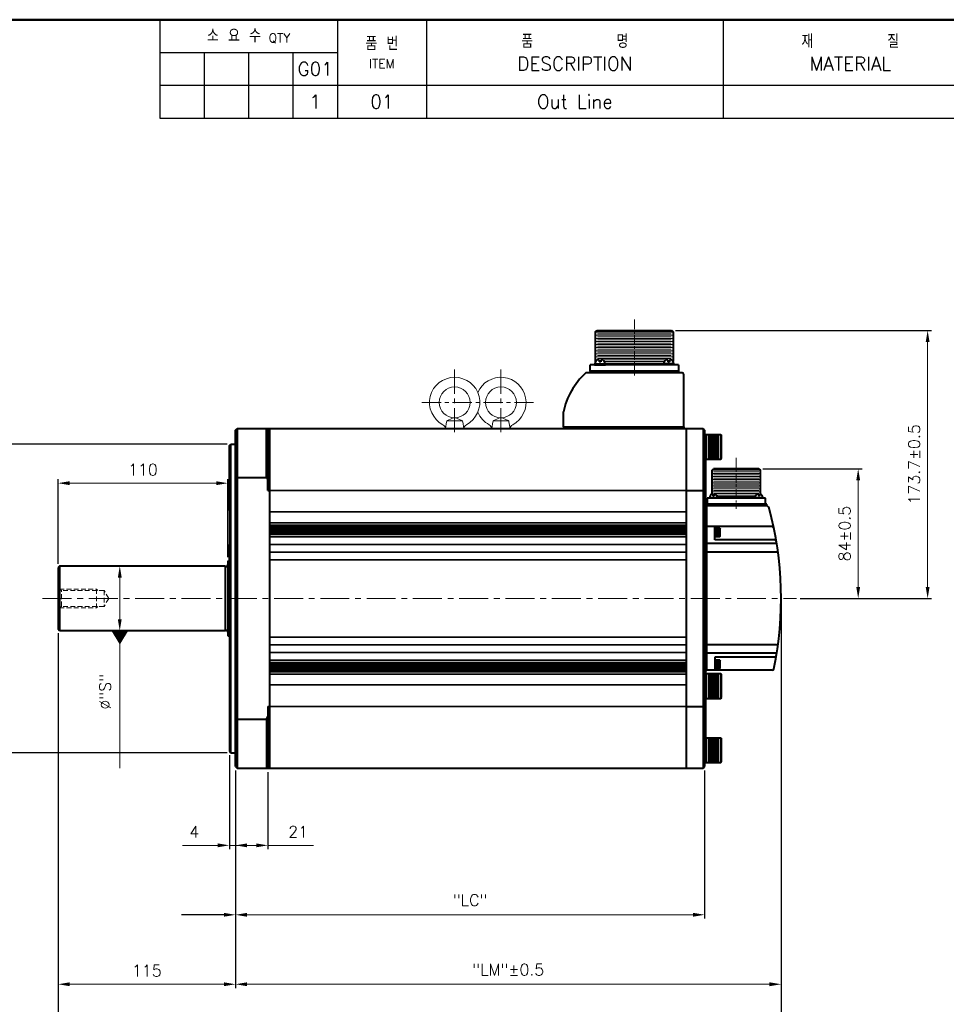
# Model space of a CAD drawing. Header units: inches. Extents: x 0 to 1485, y 0 to 1050.
# Tile 3 of 4: x 525 to 1126, y 412 to 1050. Entities that reach past the tile are written whole.
import ezdxf
from ezdxf import colors
from ezdxf.entities.mleader import LeaderData, LeaderLine
from ezdxf.math import Vec2, Vec3

# ---------------------------------------------------------------- set-up
doc = ezdxf.new("R2010")
doc.units = ezdxf.units.IN
doc.header["$LTSCALE"] = 0.25
doc.linetypes.add('CENTER', pattern=[2, 1.25, -0.25, 0.25, -0.25])
doc.linetypes.add('HIDDEN', pattern=[0.375, 0.25, -0.125])
doc.layers.get('0').update_dxf_attribs({"lineweight": 35})
doc.styles.add('GSG1', font='romans.shx', dxfattribs={"bigfont": 'GSG1.shx'})
doc.dimstyles.new('도면 치수', dxfattribs={"dimscale": 0, "dimtxt": 7.5, "dimasz": 7.5, "dimexe": 2.5, "dimexo": 2.5, "dimgap": 5, "dimtad": 1, "dimdec": 8, "dimdsep": 46, "dimtxsty": 'GSG1', "dimcen": 0, "dimclrd": 3, "dimclre": 3, "dimclrt": 2, "dimadec": 5, "dimazin": 2, "dimtfac": 1, "dimtdec": 8, "dimtmove": 0, "dimatfit": 2, "dimfxl": 0, "dimtolj": 1, "dimtzin": 0, "dimlwd": 15, "dimarcsym": 0})

# ---------------------------------------------------------------- blocks, each defined once
blk = doc.blocks.new('*D2')
at = {"color": 3, "lineweight": -2, "ltscale": 0.5}
for p, q in [((661, 573.5), (661, 512.5)), ((665, 563.5), (665, 512.5))]:
    blk.add_line(p, q, dxfattribs=at)
at = {"color": 3, "lineweight": 15, "ltscale": 0.5}
for p, q in [((653.5, 515), (630.64, 515)), ((665, 515), (661, 515)), ((672.5, 515), (680, 515))]:
    blk.add_line(p, q, dxfattribs=at)
for points in [[(653.5, 516.25), (653.5, 513.75), (661, 515)], [(672.5, 516.25), (672.5, 513.75), (665, 515)]]:
    blk.add_solid(points, dxfattribs=at)
at = {"color": 2, "lineweight": 15, "ltscale": 0.5, "insert": (638.32, 523.75), "char_height": 7.5, "attachment_point": 5, "style": 'GSG1'}
blk.add_mtext('\\A1;4', dxfattribs=at)
blk = doc.blocks.new('*D3')
at = {"color": 3, "lineweight": -2, "ltscale": 0.5}
for p, q in [((665, 563.5), (665, 512.5)), ((686, 562.5), (686, 512.5))]:
    blk.add_line(p, q, dxfattribs=at)
at = {"color": 3, "lineweight": 15, "ltscale": 0.5}
for p, q in [((665, 515), (678.5, 515)), ((686, 515), (715.57, 515))]:
    blk.add_line(p, q, dxfattribs=at)
blk.add_solid([(678.5, 516.25), (678.5, 513.75), (686, 515)], dxfattribs=at)
at = {"color": 2, "lineweight": 15, "ltscale": 0.5, "insert": (705.57, 523.75), "char_height": 7.5, "attachment_point": 5, "style": 'GSG1'}
blk.add_mtext('\\A1;21', dxfattribs=at)
blk = doc.blocks.new('_None')
blk = doc.blocks.new('*D4')
at = {"color": 3, "lineweight": -2, "ltscale": 0.5}
for p, q in [((665, 563.5), (665, 467.5)), ((969, 563.5), (969, 467.5))]:
    blk.add_line(p, q, dxfattribs=at)
at = {"color": 3, "lineweight": 15, "ltscale": 0.5}
blk.add_line((672.5, 470), (961.5, 470), dxfattribs=at)
for points in [[(672.5, 471.25), (672.5, 468.75), (665, 470)], [(961.5, 471.25), (961.5, 468.75), (969, 470)]]:
    blk.add_solid(points, dxfattribs=at)
at = {"color": 2, "lineweight": 15, "ltscale": 0.5, "insert": (817, 479.46), "char_height": 7.5, "attachment_point": 5, "style": 'GSG1'}
blk.add_mtext('\\A1;"LC"', dxfattribs=at)
blk = doc.blocks.new('*D5')
at = {"color": 3, "lineweight": -2, "ltscale": 0.5}
for p, q in [((1018.5, 672.5), (1018.5, 422.5)), ((665, 563.5), (665, 422.5))]:
    blk.add_line(p, q, dxfattribs=at)
at = {"color": 3, "lineweight": 15, "ltscale": 0.5}
blk.add_line((672.5, 425), (1011, 425), dxfattribs=at)
for points in [[(672.5, 426.25), (672.5, 423.75), (665, 425)], [(1011, 426.25), (1011, 423.75), (1018.5, 425)]]:
    blk.add_solid(points, dxfattribs=at)
at = {"color": 2, "lineweight": 15, "ltscale": 0.5, "insert": (841.75, 434.46), "char_height": 7.5, "attachment_point": 5, "style": 'GSG1'}
blk.add_mtext('\\A1;"LM"%%P0.5', dxfattribs=at)
blk = doc.blocks.new('*D6')
at = {"color": 3, "lineweight": -2, "ltscale": 0.5}
for p, q in [((1018.5, 672.5), (1018.5, 375.56)), ((550, 652.5), (550, 375.56))]:
    blk.add_line(p, q, dxfattribs=at)
at = {"color": 3, "lineweight": 15, "ltscale": 0.5}
blk.add_line((557.5, 378.06), (1011, 378.06), dxfattribs=at)
for points in [[(557.5, 379.31), (557.5, 376.81), (550, 378.06)], [(1011, 379.31), (1011, 376.81), (1018.5, 378.06)]]:
    blk.add_solid(points, dxfattribs=at)
at = {"color": 2, "lineweight": 15, "ltscale": 0.5, "insert": (784.25, 387.53), "char_height": 7.5, "attachment_point": 5, "style": 'GSG1'}
blk.add_mtext('\\A1;"L"%%P0.5', dxfattribs=at)
blk = doc.blocks.new('*D7')
at = {"color": 3, "lineweight": -2, "ltscale": 0.5}
for p, q in [((1006.7, 759), (1071, 759)), ((1031, 675), (1071, 675))]:
    blk.add_line(p, q, dxfattribs=at)
at = {"color": 3, "lineweight": 15, "ltscale": 0.5}
blk.add_line((1068.5, 682.5), (1068.5, 751.5), dxfattribs=at)
for points in [[(1067.25, 751.5), (1069.75, 751.5), (1068.5, 759)], [(1067.25, 682.5), (1069.75, 682.5), (1068.5, 675)]]:
    blk.add_solid(points, dxfattribs=at)
at = {"color": 2, "lineweight": 15, "ltscale": 0.5, "insert": (1059.75, 717), "char_height": 7.5, "attachment_point": 5, "rotation": 90, "style": 'GSG1'}
blk.add_mtext('\\A1;84%%P0.5', dxfattribs=at)
blk = doc.blocks.new('*D8')
at = {"color": 3, "lineweight": -2, "ltscale": 0.5}
for p, q in [((659.5, 775), (497.5, 775)), ((659.5, 575), (497.5, 575))]:
    blk.add_line(p, q, dxfattribs=at)
at = {"color": 3, "lineweight": 15, "ltscale": 0.5}
blk.add_line((500, 767.5), (500, 582.5), dxfattribs=at)
for points in [[(498.75, 767.5), (501.25, 767.5), (500, 775)], [(498.75, 582.5), (501.25, 582.5), (500, 575)]]:
    blk.add_solid(points, dxfattribs=at)
at = {"color": 2, "lineweight": 15, "ltscale": 0.5, "insert": (488.87, 675), "char_height": 7.5, "attachment_point": 5, "rotation": 90, "style": 'GSG1'}
blk.add_mtext('\\A1;%%C200{\\H0.7x;\\S 0^ -0.046;}', dxfattribs=at)
blk = doc.blocks.new('*D9')
at = {"color": 3, "lineweight": -2, "ltscale": 0.5}
for p, q in [((550, 652.5), (550, 422.5)), ((665, 563.5), (665, 422.5))]:
    blk.add_line(p, q, dxfattribs=at)
at = {"color": 3, "lineweight": 15, "ltscale": 0.5}
blk.add_line((657.5, 425), (557.5, 425), dxfattribs=at)
for points in [[(557.5, 426.25), (557.5, 423.75), (550, 425)], [(657.5, 426.25), (657.5, 423.75), (665, 425)]]:
    blk.add_solid(points, dxfattribs=at)
at = {"color": 2, "lineweight": 15, "ltscale": 0.5, "insert": (607.5, 433.75), "char_height": 7.5, "attachment_point": 5, "style": 'GSG1'}
blk.add_mtext('\\A1;115', dxfattribs=at)
blk = doc.blocks.new('*D10')
at = {"color": 3, "lineweight": -2, "ltscale": 0.5}
for p, q in [((950.07, 848.7), (1116, 848.7)), ((1031, 675), (1116, 675))]:
    blk.add_line(p, q, dxfattribs=at)
at = {"color": 3, "lineweight": 15, "ltscale": 0.5}
blk.add_line((1113.5, 682.5), (1113.5, 841.2), dxfattribs=at)
for points in [[(1112.25, 841.2), (1114.75, 841.2), (1113.5, 848.7)], [(1112.25, 682.5), (1114.75, 682.5), (1113.5, 675)]]:
    blk.add_solid(points, dxfattribs=at)
at = {"color": 2, "lineweight": 15, "ltscale": 0.5, "insert": (1104.75, 761.85), "char_height": 7.5, "attachment_point": 5, "rotation": 90, "style": 'GSG1'}
blk.add_mtext('\\A1;173.7%%P0.5', dxfattribs=at)
blk = doc.blocks.new('*D11')
at = {"color": 3, "lineweight": -2, "ltscale": 0.5}
for p, q in [((550, 697.5), (550, 752.17)), ((660, 701.67), (660, 752.17))]:
    blk.add_line(p, q, dxfattribs=at)
at = {"color": 3, "lineweight": 15, "ltscale": 0.5}
blk.add_line((557.5, 749.67), (652.5, 749.67), dxfattribs=at)
for points in [[(557.5, 750.92), (557.5, 748.42), (550, 749.67)], [(652.5, 750.92), (652.5, 748.42), (660, 749.67)]]:
    blk.add_solid(points, dxfattribs=at)
at = {"color": 2, "lineweight": 15, "ltscale": 0.5, "insert": (605, 758.42), "char_height": 7.5, "attachment_point": 5, "style": 'GSG1'}
blk.add_mtext('\\A1;110', dxfattribs=at)
blk = doc.blocks.new('*D17')
at = {"color": 3, "lineweight": -2, "ltscale": 0.5}
for p, q in [((655.79, 696), (587.5, 696)), ((655.79, 654), (587.5, 654))]:
    blk.add_line(p, q, dxfattribs=at)
at = {"color": 3, "lineweight": 15, "ltscale": 0.5}
for p, q in [((590, 688.5), (590, 661.5)), ((590, 654), (590, 598.43))]:
    blk.add_line(p, q, dxfattribs=at)
for points in [[(588.75, 688.5), (591.25, 688.5), (590, 696)], [(588.75, 661.5), (591.25, 661.5), (590, 654)]]:
    blk.add_solid(points, dxfattribs=at)
at = {"color": 2, "lineweight": 15, "ltscale": 0.5, "insert": (580.54, 614.5), "char_height": 7.5, "attachment_point": 5, "rotation": 90, "style": 'GSG1'}
blk.add_mtext('\\A1;%%C"S"', dxfattribs=at)

msp = doc.modelspace()

# ---------------------------------------------------------------- linework, layer by layer
at = {"color": 0, "lineweight": -3}
for p, q in [((615.99999738, 1049.9999995), (615.99999738, 986.2499995)), ((730.99999738, 1049.9999995), (730.99999738, 986.2499995)), ((788.74999738, 1049.9999995), (788.74999738, 986.2499995)), ((615.99999738, 1028.7499995), (730.99999738, 1028.7499995)), ((644.74999738, 1028.7499995), (644.74999738, 986.2499995)), ((673.49999738, 1028.7499995), (673.49999738, 986.2499995)), ((702.24999738, 1028.7499995), (702.24999738, 986.2499995)), ((615.99999738, 1007.4999995), (1484.99999738, 1007.4999995)), ((615.99999738, 986.2499995), (1484.99999738, 986.2499995))]:
    msp.add_line(p, q, dxfattribs=at)
at = {"lineweight": -3}
msp.add_line((980.99999738, 1049.9999995), (980.99999738, 986.2499995), dxfattribs=at)
at = {"color": 3, "linetype": 'CENTER', "lineweight": 15, "ltscale": 20}
for p, q in [((923.44999738, 855.6999995), (923.44999738, 819.2999995)), ((989.49999738, 765.9999995), (989.49999738, 732.9999995))]:
    msp.add_line(p, q, dxfattribs=at)
at = {"lineweight": 40}
for p, q in [((898.07499738, 847.6999995), (899.32499738, 848.6999995)), ((899.32499738, 848.6999995), (947.57499738, 848.6999995)), ((947.57499738, 848.6999995), (948.57499738, 847.6999995)), ((898.07499738, 847.6999995), (898.07499738, 828.0994308)), ((948.57499738, 847.6999995), (948.57499738, 828.54097195)), ((894.87499738, 822.1999995), (894.87499738, 826.2999995)), ((952.02499738, 826.2999995), (894.87499738, 826.2999995)), ((897.69999738, 826.2999995), (904.69999738, 826.2999995)), ((949.19999738, 826.2999995), (942.19999738, 826.2999995)), ((952.02499738, 826.2999995), (952.02499738, 822.1999995)), ((954.44999738, 821.1999995), (892.46613061, 821.1999995)), ((952.02499738, 822.1999995), (894.87499738, 822.1999995)), ((894.87499738, 822.1999995), (894.87499738, 821.1999995)), ((952.02499738, 821.1999995), (894.87499738, 821.1999995)), ((952.02499738, 822.1999995), (952.02499738, 821.1999995)), ((955.44999738, 786.1999995), (955.44999738, 820.1999995)), ((877.44999738, 786.1999995), (877.44999738, 795.84365026)), ((664.99999738, 783.9999995), (665.99999738, 784.9999995)), ((665.99999738, 784.9999995), (686.99999738, 784.9999995)), ((665.99999738, 784.9999995), (665.99999738, 564.9999995)), ((684.99999738, 753.26237871), (684.99999738, 784.9999995)), ((685.99999738, 744.9999995), (685.99999738, 784.9999995)), ((686.99999738, 784.9999995), (956.99999738, 784.9999995)), ((686.99999738, 784.9999995), (686.99999738, 564.9999995)), ((877.44999738, 786.1999995), (955.44999738, 786.1999995)), ((877.44999738, 786.1999995), (877.44999738, 784.9999995)), ((899.24999738, 786.1999995), (955.14999738, 786.1999995)), ((955.44999738, 786.1999995), (955.44999738, 784.9999995)), ((956.99999738, 784.9999995), (956.99999738, 564.9999995)), ((956.99999738, 784.9999995), (967.99999738, 784.9999995)), ((967.99999738, 784.9999995), (968.99999738, 783.9999995)), ((967.99999738, 784.9999995), (967.99999738, 564.9999995)), ((664.99999738, 565.9999995), (664.99999738, 783.9999995)), ((968.99999738, 783.9999995), (968.99999738, 565.9999995)), ((968.99999738, 781.29388283), (979.49999738, 781.29388283)), ((968.99999738, 781.29388283), (968.99999738, 765.29388283)), ((969.99999738, 765.29388283), (969.99999738, 781.29388283)), ((970.99999738, 780.29388283), (978.49999738, 780.29388283)), ((970.99999738, 779.79388283), (978.49999738, 779.79388283)), ((970.99999738, 779.29388283), (978.49999738, 779.29388283)), ((970.99999738, 778.79388283), (978.49999738, 778.79388283)), ((979.49999738, 781.29388283), (979.49999738, 765.29388283)), ((979.49999738, 781.29388283), (979.99999738, 780.79388283)), ((979.99999738, 765.79388283), (979.99999738, 780.79388283)), ((660.99999738, 773.9999995), (661.99999738, 774.9999995)), ((660.99999738, 731.9999995), (660.99999738, 773.9999995)), ((661.99999738, 774.9999995), (664.99999738, 774.9999995)), ((661.99999738, 574.9999995), (661.99999738, 774.9999995)), ((970.99999738, 778.29388283), (978.49999738, 778.29388283)), ((970.99999738, 777.79388283), (978.49999738, 777.79388283)), ((970.99999738, 777.29388283), (978.49999738, 777.29388283)), ((970.99999738, 776.79388283), (978.49999738, 776.79388283)), ((970.99999738, 776.29388283), (978.49999738, 776.29388283)), ((970.99999738, 775.79388283), (978.49999738, 775.79388283)), ((970.99999738, 775.29388283), (978.49999738, 775.29388283)), ((970.99999738, 774.79388283), (978.49999738, 774.79388283)), ((970.99999738, 774.29388283), (978.49999738, 774.29388283)), ((970.99999738, 774.29388283), (978.49999738, 774.29388283)), ((970.99999738, 773.79388283), (978.49999738, 773.79388283)), ((970.99999738, 773.29388283), (978.49999738, 773.29388283)), ((970.99999738, 772.79388283), (978.49999738, 772.79388283)), ((970.99999738, 772.29388283), (978.49999738, 772.29388283)), ((970.99999738, 771.79388283), (978.49999738, 771.79388283)), ((970.99999738, 771.29388283), (978.49999738, 771.29388283)), ((970.99999738, 771.29388283), (978.49999738, 771.29388283)), ((970.99999738, 770.79388283), (978.49999738, 770.79388283)), ((970.99999738, 770.29388283), (978.49999738, 770.29388283)), ((970.99999738, 769.79388283), (978.49999738, 769.79388283)), ((970.99999738, 769.29388283), (978.49999738, 769.29388283)), ((970.99999738, 768.79388283), (978.49999738, 768.79388283)), ((970.99999738, 768.29388283), (978.49999738, 768.29388283)), ((970.99999738, 767.79388283), (978.49999738, 767.79388283)), ((970.99999738, 767.29388283), (978.49999738, 767.29388283)), ((970.99999738, 766.79388283), (978.49999738, 766.79388283)), ((970.99999738, 766.29388283), (978.49999738, 766.29388283)), ((979.49999738, 765.29388283), (979.99999738, 765.79388283)), ((968.99999738, 765.29388283), (979.49999738, 765.29388283)), ((969.49999738, 765.29388283), (969.49999738, 626.2499995)), ((665.99999738, 753.26237871), (684.99999738, 753.26237871)), ((684.99999738, 753.26237871), (685.99999738, 751.52450574)), ((685.99999738, 744.9999995), (686.99999738, 744.9999995)), ((956.99999738, 744.9999995), (967.99999738, 744.9999995)), ((969.49999738, 734.9999995), (969.49999738, 628.5999995)), ((1009.39999738, 735.9999995), (970.49999738, 735.9999995)), ((1008.82533263, 734.9999995), (970.49999738, 734.9999995)), ((970.49999738, 635.4999995), (970.49999738, 734.9999995)), ((970.49999738, 628.4999995), (970.49999738, 734.4999995)), ((1008.44999738, 739.9999995), (970.54999738, 739.9999995)), ((970.54999738, 739.9999995), (970.54999738, 735.9999995)), ((970.54999738, 735.9999995), (1008.44999738, 735.9999995)), ((1009.39999738, 734.9999995), (970.99999738, 734.9999995)), ((1008.44999738, 735.9999995), (1008.44999738, 739.9999995)), ((1009.39999738, 734.9999995), (1009.39999738, 735.9999995)), ((660.99999738, 732.4999995), (660.99999738, 575.9999995)), ((969.49999738, 721.4999995), (970.49999738, 721.4999995)), ((1012.83022785, 721.4999995), (970.49999738, 721.4999995)), ((975.49999738, 712.9999995), (975.49999738, 721.4999995)), ((975.49999738, 720.4999995), (975.49999738, 714.9999995)), ((660.99999738, 699.53602926), (660.99999738, 709.9999995)), ((1015.67729145, 710.52815734), (970.49999738, 710.52815734)), ((1014.42306091, 712.9999995), (975.49999738, 712.9999995)), ((969.49999738, 705.0999995), (970.49999738, 705.0999995)), ((1015.61483254, 704.9999995), (970.49999738, 704.9999995)), ((550.99999738, 695.9999995), (549.99999738, 694.9999995)), ((658.28585453, 695.9999995), (550.99999738, 695.9999995)), ((550.99999738, 695.9999995), (550.99999738, 653.9999995)), ((658.28585453, 695.9999995), (658.28585453, 653.9999995)), ((659.99999738, 699.17205903), (660.99999738, 699.53602926)), ((659.99999738, 699.17205903), (659.99999738, 650.82793996)), ((549.99999738, 694.9999995), (549.99999738, 654.9999995)), ((550.99999738, 653.9999995), (549.99999738, 654.9999995)), ((658.28585453, 653.9999995), (550.99999738, 653.9999995)), ((659.99999738, 650.82793996), (660.99999738, 650.46396973)), ((969.49999738, 645.0999995), (970.49999738, 645.0999995)), ((1015.61483254, 644.9999995), (970.49999738, 644.9999995)), ((1015.67729145, 639.47184165), (970.49999738, 639.47184165)), ((1014.42306091, 636.9999995), (975.49999738, 636.9999995)), ((975.49999738, 636.9999995), (975.49999738, 628.4999995)), ((968.99999738, 626.2499995), (979.49999738, 626.2499995)), ((968.99999738, 626.2499995), (968.99999738, 610.2499995)), ((969.49999738, 628.5999995), (970.49999738, 628.5999995)), ((969.99999738, 610.2499995), (969.99999738, 626.2499995)), ((1012.83022785, 628.4999995), (970.49999738, 628.4999995)), ((970.99999738, 625.2499995), (978.49999738, 625.2499995)), ((979.49999738, 626.2499995), (979.49999738, 610.2499995)), ((979.49999738, 626.2499995), (979.99999738, 625.7499995)), ((979.99999738, 610.7499995), (979.99999738, 625.7499995)), ((970.99999738, 624.7499995), (978.49999738, 624.7499995)), ((970.99999738, 624.2499995), (978.49999738, 624.2499995)), ((970.99999738, 623.7499995), (978.49999738, 623.7499995)), ((970.99999738, 623.2499995), (978.49999738, 623.2499995)), ((970.99999738, 622.7499995), (978.49999738, 622.7499995)), ((970.99999738, 622.2499995), (978.49999738, 622.2499995)), ((970.99999738, 621.7499995), (978.49999738, 621.7499995)), ((970.99999738, 621.2499995), (978.49999738, 621.2499995)), ((970.99999738, 620.7499995), (978.49999738, 620.7499995)), ((970.99999738, 620.2499995), (978.49999738, 620.2499995)), ((970.99999738, 619.7499995), (978.49999738, 619.7499995)), ((970.99999738, 619.2499995), (978.49999738, 619.2499995)), ((970.99999738, 619.2499995), (978.49999738, 619.2499995)), ((970.99999738, 618.7499995), (978.49999738, 618.7499995)), ((970.99999738, 618.2499995), (978.49999738, 618.2499995)), ((970.99999738, 617.7499995), (978.49999738, 617.7499995)), ((970.99999738, 617.2499995), (978.49999738, 617.2499995)), ((970.99999738, 616.7499995), (978.49999738, 616.7499995)), ((970.99999738, 616.2499995), (978.49999738, 616.2499995)), ((970.99999738, 616.2499995), (978.49999738, 616.2499995)), ((970.99999738, 615.7499995), (978.49999738, 615.7499995)), ((970.99999738, 615.2499995), (978.49999738, 615.2499995)), ((970.99999738, 614.7499995), (978.49999738, 614.7499995)), ((970.99999738, 614.2499995), (978.49999738, 614.2499995)), ((970.99999738, 613.7499995), (978.49999738, 613.7499995)), ((970.99999738, 613.2499995), (978.49999738, 613.2499995)), ((970.99999738, 612.7499995), (978.49999738, 612.7499995)), ((968.99999738, 610.2499995), (979.49999738, 610.2499995)), ((969.49999738, 610.2499995), (969.49999738, 574.4999995)), ((970.99999738, 612.2499995), (978.49999738, 612.2499995)), ((970.99999738, 611.7499995), (978.49999738, 611.7499995)), ((970.99999738, 611.2499995), (978.49999738, 611.2499995)), ((979.49999738, 610.2499995), (979.99999738, 610.7499995)), ((685.99999738, 604.9999995), (685.99999738, 564.9999995)), ((685.99999738, 604.9999995), (686.99999738, 604.9999995)), ((956.99999738, 604.9999995), (967.99999738, 604.9999995)), ((665.99999738, 596.73762028), (684.99999738, 596.73762028)), ((684.99999738, 596.73762028), (685.99999738, 598.47549325)), ((684.99999738, 596.73762028), (684.99999738, 564.9999995)), ((968.99999738, 584.70611617), (968.99999738, 568.70611617)), ((968.99999738, 584.20611617), (968.99999738, 569.20611617)), ((969.49999738, 584.70611617), (979.49999738, 584.70611617)), ((969.99999738, 568.70611617), (969.99999738, 584.70611617)), ((970.99999738, 583.70611617), (978.49999738, 583.70611617)), ((970.99999738, 583.20611617), (978.49999738, 583.20611617)), ((970.99999738, 582.70611617), (978.49999738, 582.70611617)), ((970.99999738, 582.20611617), (978.49999738, 582.20611617)), ((970.99999738, 581.70611617), (978.49999738, 581.70611617)), ((970.99999738, 581.20611617), (978.49999738, 581.20611617)), ((970.99999738, 580.70611617), (978.49999738, 580.70611617)), ((979.49999738, 584.70611617), (979.49999738, 568.70611617)), ((979.49999738, 584.70611617), (979.99999738, 584.20611617)), ((979.99999738, 569.20611617), (979.99999738, 584.20611617)), ((660.99999738, 575.9999995), (661.99999738, 574.9999995)), ((661.99999738, 574.9999995), (664.99999738, 574.9999995)), ((968.99999738, 574.4999995), (969.49999738, 574.4999995)), ((970.99999738, 580.20611617), (978.49999738, 580.20611617)), ((970.99999738, 579.70611617), (978.49999738, 579.70611617)), ((970.99999738, 579.20611617), (978.49999738, 579.20611617)), ((970.99999738, 578.70611617), (978.49999738, 578.70611617)), ((970.99999738, 578.20611617), (978.49999738, 578.20611617)), ((970.99999738, 577.70611617), (978.49999738, 577.70611617)), ((970.99999738, 577.70611617), (978.49999738, 577.70611617)), ((970.99999738, 577.20611617), (978.49999738, 577.20611617)), ((970.99999738, 576.70611617), (978.49999738, 576.70611617)), ((970.99999738, 576.20611617), (978.49999738, 576.20611617)), ((970.99999738, 575.70611617), (978.49999738, 575.70611617)), ((970.99999738, 575.20611617), (978.49999738, 575.20611617)), ((970.99999738, 574.70611617), (978.49999738, 574.70611617)), ((970.99999738, 574.70611617), (978.49999738, 574.70611617)), ((970.99999738, 574.20611617), (978.49999738, 574.20611617)), ((968.99999738, 568.70611617), (979.49999738, 568.70611617)), ((970.99999738, 573.70611617), (978.49999738, 573.70611617)), ((970.99999738, 573.20611617), (978.49999738, 573.20611617)), ((970.99999738, 572.70611617), (978.49999738, 572.70611617)), ((970.99999738, 572.20611617), (978.49999738, 572.20611617)), ((970.99999738, 571.70611617), (978.49999738, 571.70611617)), ((970.99999738, 571.20611617), (978.49999738, 571.20611617)), ((970.99999738, 570.70611617), (978.49999738, 570.70611617)), ((970.99999738, 570.20611617), (978.49999738, 570.20611617)), ((970.99999738, 569.70611617), (978.49999738, 569.70611617)), ((979.49999738, 568.70611617), (979.99999738, 569.20611617)), ((664.99999738, 565.9999995), (665.99999738, 564.9999995)), ((665.99999738, 564.9999995), (686.99999738, 564.9999995)), ((686.99999738, 564.9999995), (956.99999738, 564.9999995)), ((956.99999738, 564.9999995), (967.99999738, 564.9999995)), ((967.99999738, 564.9999995), (968.99999738, 565.9999995))]:
    msp.add_line(p, q, dxfattribs=at)
at = {"lineweight": 15}
for p, q in [((898.07499738, 847.4999995), (948.57499738, 847.4999995)), ((898.07499738, 845.4999995), (948.57499738, 845.4999995)), ((898.07499738, 843.4999995), (948.57499738, 843.4999995)), ((899.62499738, 846.4999995), (947.27499738, 846.4999995)), ((899.62499738, 844.4999995), (947.27499738, 844.4999995)), ((899.62499738, 842.4999995), (947.27499738, 842.4999995)), ((898.07499738, 841.4999995), (948.57499738, 841.4999995)), ((898.07499738, 839.4999995), (948.57499738, 839.4999995)), ((898.07499738, 837.4999995), (948.57499738, 837.4999995)), ((899.62499738, 840.4999995), (947.27499738, 840.4999995)), ((899.62499738, 838.4999995), (947.27499738, 838.4999995)), ((899.62499738, 836.4999995), (947.27499738, 836.4999995)), ((898.07499738, 835.4999995), (948.57499738, 835.4999995)), ((898.07499738, 833.4999995), (948.57499738, 833.4999995)), ((898.07499738, 831.4999995), (948.57499738, 831.4999995)), ((899.62499738, 834.4999995), (947.27499738, 834.4999995)), ((899.62499738, 832.4999995), (947.27499738, 832.4999995)), ((899.62499738, 830.4999995), (947.27499738, 830.4999995)), ((902.89004477, 829.4999995), (944.00994998, 829.4999995)), ((904.10296754, 828.4999995), (942.79702722, 828.4999995)), ((904.51512946, 827.4999995), (942.38486529, 827.4999995))]:
    msp.add_line(p, q, dxfattribs=at)
at = {"color": 0, "lineweight": 40}
for p, q in [((900.66153584, 829.66538411), (900.05742351, 829.66538411)), ((900.66153584, 829.66538411), (900.66153584, 828.31923026)), ((901.73845892, 829.66538411), (901.73845892, 828.31923026)), ((902.34257124, 829.66538411), (901.73845892, 829.66538411)), ((944.55742351, 829.66538411), (945.16153584, 829.66538411)), ((945.16153584, 829.66538411), (945.16153584, 828.31923026)), ((946.23845892, 829.66538411), (946.23845892, 828.31923026)), ((946.23845892, 829.66538411), (946.84257124, 829.66538411)), ((897.69999738, 826.97307642), (904.69999738, 826.97307642)), ((897.69999738, 826.97307642), (897.69999738, 826.2999995)), ((901.73845892, 828.31923026), (900.66153584, 828.31923026)), ((904.69999738, 826.97307642), (904.69999738, 826.2999995)), ((949.19999738, 826.97307642), (942.19999738, 826.97307642)), ((942.19999738, 826.97307642), (942.19999738, 826.2999995)), ((945.16153584, 828.31923026), (946.23845892, 828.31923026)), ((949.19999738, 826.97307642), (949.19999738, 826.2999995)), ((972.19999738, 740.4999995), (977.39999738, 740.4999995)), ((1001.59999738, 740.4999995), (1006.79999738, 740.4999995)), ((970.44999738, 735.9999995), (1008.54999738, 735.9999995)), ((978.79999738, 720.4999995), (975.49999738, 720.4999995)), ((978.79999738, 714.9999995), (975.49999738, 714.9999995)), ((975.99999738, 714.9999995), (975.99999738, 720.4999995)), ((978.29999738, 719.4999995), (976.49999738, 719.4999995)), ((978.29999738, 718.9999995), (976.49999738, 718.9999995)), ((978.29999738, 718.4999995), (976.49999738, 718.4999995)), ((978.29999738, 717.9999995), (976.49999738, 717.9999995)), ((978.29999738, 717.4999995), (976.49999738, 717.4999995)), ((978.29999738, 716.9999995), (976.49999738, 716.9999995)), ((978.29999738, 716.4999995), (976.49999738, 716.4999995)), ((978.29999738, 715.9999995), (976.49999738, 715.9999995)), ((978.79999738, 720.4999995), (978.99999738, 720.15358933)), ((978.79999738, 714.9999995), (978.79999738, 720.4999995)), ((978.79999738, 714.9999995), (978.99999738, 715.34640966)), ((978.99999738, 715.34640966), (978.99999738, 720.15358933)), ((978.79999738, 634.9999995), (975.49999738, 634.9999995)), ((975.99999738, 629.4999995), (975.99999738, 634.9999995)), ((978.29999738, 633.9999995), (976.49999738, 633.9999995)), ((978.29999738, 633.4999995), (976.49999738, 633.4999995)), ((978.29999738, 632.9999995), (976.49999738, 632.9999995)), ((978.29999738, 632.4999995), (976.49999738, 632.4999995)), ((978.29999738, 631.9999995), (976.49999738, 631.9999995)), ((978.79999738, 634.9999995), (978.99999738, 634.65358933)), ((978.79999738, 629.4999995), (978.79999738, 634.9999995)), ((978.99999738, 629.84640966), (978.99999738, 634.65358933)), ((978.79999738, 629.4999995), (975.49999738, 629.4999995)), ((978.29999738, 631.4999995), (976.49999738, 631.4999995)), ((978.29999738, 630.9999995), (976.49999738, 630.9999995)), ((978.29999738, 630.4999995), (976.49999738, 630.4999995)), ((978.79999738, 629.4999995), (978.99999738, 629.84640966))]:
    msp.add_line(p, q, dxfattribs=at)
at = {"color": 3, "linetype": 'CENTER', "lineweight": 15, "ltscale": 50}
for p, q in [((806.99999738, 823.2999995), (806.99999738, 780.6999995)), ((836.99999738, 823.2999995), (836.99999738, 780.6999995))]:
    msp.add_line(p, q, dxfattribs=at)
at = {"color": 3, "linetype": 'CENTER', "lineweight": 15, "ltscale": 40}
msp.add_line((785.69999738, 801.9999995), (858.29999738, 801.9999995), dxfattribs=at)
at = {"color": 7, "lineweight": 15, "ltscale": 40}
for p, q in [((802.34631812, 790.22155341), (805.2812051, 791.61817966)), ((808.71878965, 791.61817966), (811.65367664, 790.22155341)), ((832.34631812, 790.22155341), (835.2812051, 791.61817966)), ((838.71878965, 791.61817966), (841.65367664, 790.22155341)), ((800.99910717, 784.9999995), (801.79120843, 789.49222896)), ((802.04412238, 789.9999995), (811.95587237, 789.9999995)), ((813.00088758, 784.9999995), (812.20878632, 789.49222896)), ((830.99910717, 784.9999995), (831.79120843, 789.49222896)), ((832.04412238, 789.9999995), (841.95587237, 789.9999995)), ((843.00088758, 784.9999995), (842.20878632, 789.49222896))]:
    msp.add_line(p, q, dxfattribs=at)
at = {"lineweight": 40, "ltscale": 0.5}
for p, q in [((973.79999738, 757.9999995), (974.79999738, 758.9999995)), ((973.79999738, 742.46509142), (973.79999738, 757.9999995)), ((1004.19999738, 758.9999995), (974.79999738, 758.9999995)), ((1004.19999738, 758.9999995), (1005.19999738, 757.9999995)), ((1005.19999738, 742.46509142), (1005.19999738, 757.9999995)), ((975.49999738, 634.9999995), (975.49999738, 629.4999995))]:
    msp.add_line(p, q, dxfattribs=at)
at = {"lineweight": 15, "ltscale": 0.5}
for p, q in [((973.79999738, 757.9999995), (1005.19999738, 757.9999995)), ((973.79999738, 755.9999995), (1005.19999738, 755.9999995)), ((973.79999738, 753.9999995), (1005.19999738, 753.9999995)), ((1004.19999738, 756.9999995), (974.79999738, 756.9999995)), ((1004.19999738, 754.9999995), (974.79999738, 754.9999995)), ((1004.19999738, 752.9999995), (974.79999738, 752.9999995)), ((973.79999738, 751.9999995), (1005.19999738, 751.9999995)), ((973.79999738, 749.9999995), (1005.19999738, 749.9999995)), ((973.79999738, 747.9999995), (1005.19999738, 747.9999995)), ((1004.19999738, 750.9999995), (974.79999738, 750.9999995)), ((1004.19999738, 748.9999995), (974.79999738, 748.9999995)), ((1004.19999738, 746.9999995), (974.79999738, 746.9999995)), ((973.79999738, 745.9999995), (1005.19999738, 745.9999995)), ((973.79999738, 743.9999995), (1005.19999738, 743.9999995)), ((1004.19999738, 744.9999995), (974.79999738, 744.9999995)), ((1004.19999738, 742.9999995), (974.79999738, 742.9999995)), ((976.64296554, 741.9999995), (1002.35702922, 741.9999995)), ((1001.76153096, 740.9999995), (977.2384638, 740.9999995))]:
    msp.add_line(p, q, dxfattribs=at)
for p, q in [((686.99999738, 744.9999995), (956.99999738, 744.9999995)), ((686.99999738, 730.9999995), (956.99999738, 730.9999995)), ((686.99999738, 723.9999995), (956.99999738, 723.9999995)), ((686.99999738, 722.4999995), (956.99999738, 722.4999995)), ((686.99999738, 721.4999995), (956.99999738, 721.4999995)), ((686.99999738, 720.4999995), (956.99999738, 720.4999995)), ((686.99999738, 719.4999995), (956.99999738, 719.4999995)), ((686.99999738, 718.4999995), (956.99999738, 718.4999995)), ((686.99999738, 717.4999995), (956.99999738, 717.4999995)), ((686.99999738, 716.4999995), (956.99999738, 716.4999995)), ((686.99999738, 714.9999995), (956.99999738, 714.9999995)), ((686.99999738, 709.9999995), (956.99999738, 709.9999995)), ((686.99999738, 704.9999995), (956.99999738, 704.9999995)), ((686.99999738, 699.9999995), (956.99999738, 699.9999995)), ((686.99999738, 649.9999995), (956.99999738, 649.9999995)), ((686.99999738, 644.9999995), (956.99999738, 644.9999995)), ((686.99999738, 639.9999995), (956.99999738, 639.9999995)), ((686.99999738, 634.9999995), (956.99999738, 634.9999995)), ((686.99999738, 633.4999995), (956.99999738, 633.4999995)), ((686.99999738, 632.4999995), (956.99999738, 632.4999995)), ((686.99999738, 631.4999995), (956.99999738, 631.4999995)), ((686.99999738, 630.4999995), (956.99999738, 630.4999995)), ((686.99999738, 629.4999995), (956.99999738, 629.4999995)), ((686.99999738, 628.4999995), (956.99999738, 628.4999995)), ((686.99999738, 627.4999995), (956.99999738, 627.4999995)), ((686.99999738, 625.9999995), (956.99999738, 625.9999995)), ((686.99999738, 618.9999995), (956.99999738, 618.9999995)), ((686.99999738, 604.9999995), (956.99999738, 604.9999995))]:
    msp.add_line(p, q)
at = {"color": 0, "linetype": 'Continuous', "lineweight": 40}
for p, q in [((972.19999738, 740.4999995), (972.19999738, 739.9999995)), ((974.39999738, 742.4999995), (973.95122822, 742.4999995)), ((974.39999738, 742.4999995), (974.39999738, 741.4999995)), ((975.19999738, 741.4999995), (974.39999738, 741.4999995)), ((975.19999738, 742.4999995), (975.19999738, 741.4999995)), ((975.64876653, 742.4999995), (975.19999738, 742.4999995)), ((977.39999738, 740.4999995), (977.39999738, 739.9999995)), ((1001.59999738, 740.4999995), (1001.59999738, 739.9999995)), ((1003.79999738, 742.4999995), (1003.35122822, 742.4999995)), ((1003.79999738, 742.4999995), (1003.79999738, 741.4999995)), ((1004.59999738, 741.4999995), (1003.79999738, 741.4999995)), ((1004.59999738, 742.4999995), (1004.59999738, 741.4999995)), ((1005.04876653, 742.4999995), (1004.59999738, 742.4999995)), ((1006.79999738, 740.4999995), (1006.79999738, 739.9999995))]:
    msp.add_line(p, q, dxfattribs=at)
at = {"color": 4, "linetype": 'HIDDEN', "lineweight": 15, "ltscale": 50}
for p, q in [((549.99999738, 681.4999995), (552.33826597, 680.1499995)), ((579.84999738, 680.1499995), (552.33826597, 680.1499995)), ((552.33826597, 669.8499995), (552.33826597, 680.1499995)), ((582.82335126, 674.9999995), (579.84999738, 680.1499995)), ((579.84999738, 680.1499995), (579.84999738, 669.8499995)), ((582.82335126, 674.9999995), (579.84999738, 669.8499995)), ((549.99999738, 668.4999995), (552.33826597, 669.8499995)), ((579.84999738, 669.8499995), (552.33826597, 669.8499995))]:
    msp.add_line(p, q, dxfattribs=at)
at = {"color": 3, "linetype": 'HIDDEN', "lineweight": 15, "ltscale": 50}
for p, q in [((550.86602278, 680.9999995), (574.99999738, 680.9999995)), ((574.99999738, 680.9999995), (574.99999738, 668.9999995)), ((574.99999738, 680.9999995), (575.84999738, 680.1499995)), ((550.86602278, 668.9999995), (574.99999738, 668.9999995)), ((574.99999738, 668.9999995), (575.84999738, 669.8499995))]:
    msp.add_line(p, q, dxfattribs=at)
at = {"color": 3, "linetype": 'CENTER', "lineweight": 15, "ltscale": 60}
msp.add_line((539.99999738, 674.9999995), (1028.49999738, 674.9999995), dxfattribs=at)
at = {"color": 3, "lineweight": 15, "ltscale": 0.5}
for p, q in [((549.99999738, 652.4999995), (549.99999738, 564.9999995)), ((589.99999738, 653.9999995), (589.99999738, 564.9999995))]:
    msp.add_line(p, q, dxfattribs=at)
at = {"color": 1, "linetype": 'Continuous', "lineweight": 15}
for p, q in [((585.00418291, 653.9999995), (589.99999738, 645.84933299)), ((585.00418291, 653.9999995), (594.99581185, 653.9999995)), ((585.06989905, 653.89278367), (591.1831072, 647.77957553)), ((585.37516218, 653.9999995), (591.33985396, 648.03530772)), ((585.72307337, 652.8271304), (591.02636043, 647.52384333)), ((585.78764114, 653.9999995), (591.49660072, 648.29103991)), ((586.20012009, 653.9999995), (591.65334749, 648.5467721)), ((586.37624769, 651.76147712), (590.86961367, 647.26811114)), ((586.61259905, 653.9999995), (591.81009425, 648.8025043)), ((587.02507801, 653.9999995), (591.96684101, 649.05823649)), ((587.43755696, 653.9999995), (592.12358777, 649.31396868)), ((587.85003592, 653.9999995), (592.28033454, 649.56970088)), ((588.26251487, 653.9999995), (592.4370813, 649.82543307)), ((588.67499383, 653.9999995), (592.59382806, 650.08116526)), ((589.08747278, 653.9999995), (592.75057483, 650.33689745)), ((589.49995174, 653.9999995), (592.90732159, 650.59262965)), ((589.9124307, 653.9999995), (593.06406835, 650.84836184)), ((594.99581185, 653.9999995), (589.99999738, 645.84933299)), ((590.32490965, 653.9999995), (593.22081511, 651.10409403)), ((590.73738861, 653.9999995), (593.37756188, 651.35982623)), ((591.14986756, 653.9999995), (593.53430864, 651.61555842)), ((591.56234652, 653.9999995), (593.6910554, 651.87129061)), ((591.97482547, 653.9999995), (593.84780217, 652.1270228)), ((592.38730443, 653.9999995), (594.00454893, 652.382755)), ((592.79978339, 653.9999995), (594.16129569, 652.63848719)), ((593.21226234, 653.9999995), (594.31804245, 652.89421938)), ((593.6247413, 653.9999995), (594.47478922, 653.14995158)), ((594.03722025, 653.9999995), (594.63153598, 653.40568377)), ((594.44969921, 653.9999995), (594.78828274, 653.66141596)), ((594.86217816, 653.9999995), (594.94502951, 653.91714815)), ((587.02942201, 650.69582384), (590.71286691, 647.01237895)), ((587.68259633, 649.63017057), (590.55612015, 646.75664675)), ((588.33577065, 648.56451729), (590.39937338, 646.50091456)), ((588.98894497, 647.49886402), (590.24262662, 646.24518237)), ((589.64211929, 646.43321074), (590.08587986, 645.98945017))]:
    msp.add_line(p, q, dxfattribs=at)
at = {"color": 1, "lineweight": 50}
msp.add_lwpolyline([(-0.00000262, -0.0000005), (1484.99999738, -0.0000005), (1484.99999738, 1049.9999995), (-0.00000262, 1049.9999995)], close=True, dxfattribs=at)
at = {"color": 7, "lineweight": 15, "ltscale": 40}
for centre in [(806.99999738, 801.9999995), (836.99999738, 801.9999995)]:
    msp.add_circle(centre, 10, dxfattribs=at)
at = {"color": 0, "lineweight": 40}
for centre, radius, start, end in [((900.57052693, 826.97801075), 2.73591862, 100.8094531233, 180.1033351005), ((901.82946782, 826.97801075), 2.73591862, 359.8966648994, 79.1905468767), ((945.07052693, 826.97801075), 2.73591862, 100.8094531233, 180.1033351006), ((946.32946782, 826.97801075), 2.73591862, 359.8966648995, 79.1905468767), ((974.33239076, 740.503665), 2.03239669, 100.8094531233, 180.1033351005), ((975.26760399, 740.503665), 2.03239669, 359.8966648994, 79.1905468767), ((1003.73239076, 740.503665), 2.03239669, 100.8094531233, 180.1033351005), ((1004.66760399, 740.503665), 2.03239669, 359.8966648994, 79.1905468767)]:
    msp.add_arc(centre, radius, start, end, dxfattribs=at)
at = {"color": 7, "lineweight": 15, "ltscale": 40}
for centre, radius, start, end in [((806.99999738, 801.9999995), 16.3, 297.7957642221, 242.2042357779), ((836.99999738, 801.9999995), 16.3, 297.7957642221, 156.9619839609), ((806.99999738, 788.00628914), 4, 64.5515995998, 115.4484004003), ((836.99999738, 801.9999995), 16.3, 203.0380160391, 242.2042357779), ((836.99999738, 788.00628914), 4, 64.5515995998, 115.4484004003), ((797.99999738, 784.92692127), 3, 1.3958293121, 62.2042357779), ((802.77601619, 789.31858079), 1, 115.4484004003, 170), ((811.22397857, 789.31858079), 1, 10, 64.5515995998), ((815.99999738, 784.92692127), 3, 117.7957642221, 178.6041706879), ((827.99999738, 784.92692127), 3, 1.3958293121, 62.2042357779), ((832.77601619, 789.31858079), 1, 115.4484004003, 170), ((841.22397857, 789.31858079), 1, 10, 64.5515995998), ((845.99999738, 784.92692127), 3, 117.7957642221, 178.6041706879)]:
    msp.add_arc(centre, radius, start, end, dxfattribs=at)
at = {"lineweight": 40}
for centre, radius, start, end in [((923.44999738, 786.1999995), 47, 132.3426054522, 168.1597261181), ((892.46613061, 820.1999995), 1, 90, 132.3426054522), ((954.44999738, 820.1999995), 1, 0, 90), ((970.49999738, 734.9999995), 1, 90, 180), ((970.99999738, 734.4999995), 0.5, 90, 180), ((1008.82533263, 732.9999995), 2, 15.0753838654, 90), ((793.49999738, 674.9999995), 225, 348.2802396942, 15.0753838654), ((1012.83022785, 720.4999995), 1, 11.7197603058, 90), ((1014.42306091, 711.9999995), 1, 9.5076081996, 90), ((1015.61483254, 703.9999995), 1, 7.4386365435, 90), ((658.99999738, 696.6999995), 1, 224.4270040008, 0), ((658.99999738, 653.2999995), 1, 0, 135.5729959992), ((1015.61483254, 645.9999995), 1, 270, 352.5613634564), ((1014.42306091, 637.9999995), 1, 270, 350.4923918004), ((1012.83022785, 629.4999995), 1, 270, 348.2802396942)]:
    msp.add_arc(centre, radius, start, end, dxfattribs=at)

# ---------------------------------------------------------------- texts
at = {"color": 2, "lineweight": -3, "char_height": 8.75, "attachment_point": 5, "style": 'GSG1'}
for s, insert, width in [('소 요 수{\\H0.8333x; \\H0.8x;QTY}', (673.49999738, 1039.3749995), 112.5), ('품 번\\P{\\H0.6667x;ITEM}', (759.87499738, 1028.7499995), 50), ('G01', (716.62499738, 1018.1249995), 25), ('1', (716.62499738, 996.8749995), 25), ('01', (759.87499738, 996.8749995), 50), ('Out Line', (884.87499738, 996.8749995), 187.5)]:
    msp.add_mtext(s, dxfattribs=dict(at, insert=insert, width=width))
at = {"lineweight": -3, "char_height": 8.75, "width": 162.5, "attachment_point": 5, "style": 'GSG1'}
for s, insert in [('{\\C2;품         명   \\PDESCRIPTION}', (884.87499738, 1028.7499995)), ('{\\C2;재        질\\PMATERIAL}', (1063.37499738, 1028.7499995))]:
    msp.add_mtext(s, dxfattribs=dict(at, insert=insert))

# ---------------------------------------------------------------- dimensions: what is measured, and where the dimension line sits
at = {"lineweight": 15, "ltscale": 0.5}
for base, p1, p2, text, picture, middle in [((1113.4999973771, 848.6999994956), (1028.4999973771, 674.9999994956), (947.5749973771, 848.6999994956), '<>%%P0.5', '*D10', (1104.7499973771, 761.8499994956)), ((499.9999973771, 574.9999994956), (661.9999973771, 774.9999994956), (661.9999973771, 574.9999994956), '%%C<>{\\H0.7x;\\S 0^ -0.046;}', '*D8', (488.8749973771, 674.9999994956)), ((1068.4999973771, 758.9999994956), (1028.4999973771, 674.9999994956), (1004.1999973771, 758.9999994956), '<>%%P0.5', '*D7', (1059.7499973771, 716.9999994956))]:
    dim = msp.add_linear_dim(base=base, p1=p1, p2=p2, angle=90, text=text, dimstyle='도면 치수', override={"dimscale": 1}, dxfattribs=at)
    dim.commit()
    dim.dimension.update_dxf_attribs({"geometry": picture, "text_midpoint": middle})
for base, p1, p2, picture, middle in [((659.9999973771, 749.6666661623), (549.9999973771, 694.9999994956), (659.9999973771, 699.1720590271), '*D11', (604.9999973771, 758.4166661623)), ((549.9999973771, 424.9999994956), (664.9999973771, 565.9999994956), (549.9999973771, 654.9999994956), '*D9', (607.4999973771, 433.7499994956))]:
    dim = msp.add_linear_dim(base=base, p1=p1, p2=p2, dimstyle='도면 치수', override={"dimscale": 1}, dxfattribs=at)
    dim.commit()
    dim.dimension.update_dxf_attribs({"geometry": picture, "text_midpoint": middle})
dim = msp.add_linear_dim(base=(589.99999738, 653.9999995), p1=(658.28585453, 695.9999995), p2=(658.28585453, 653.9999995), angle=90, text='%%C"S"', dimstyle='도면 치수', override={"dimscale": 1}, dxfattribs=at)
dim.commit()
dim.dimension.update_dxf_attribs({"geometry": '*D17', "text_midpoint": (589.99999738, 614.4999995), "dimtype": 160})
for base, p1, p2, text, picture, middle in [((1018.49999738, 378.0627698), (549.99999738, 654.9999995), (1018.49999738, 674.9999995), '"L"%%P0.5', '*D6', (784.24999738, 387.52705552)), ((1018.49999738, 424.9999995), (664.99999738, 565.9999995), (1018.49999738, 674.9999995), '"LM"%%P0.5', '*D5', (841.74999738, 434.46428521)), ((968.99999738, 469.9999995), (664.99999738, 565.9999995), (968.99999738, 565.9999995), '"LC"', '*D4', (816.99999738, 479.46428521))]:
    dim = msp.add_linear_dim(base=base, p1=p1, p2=p2, text=text, dimstyle='도면 치수', override={"dimscale": 1}, dxfattribs=at)
    dim.commit()
    dim.dimension.update_dxf_attribs({"geometry": picture, "text_midpoint": middle})
for base, p1, p2, override, picture, middle in [((664.99999738, 514.9999995), (660.99999738, 575.9999995), (664.99999738, 565.9999995), {"dimscale": 1}, '*D2', (638.32142595, 514.9999995)), ((685.9999973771, 514.9999994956), (664.9999973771, 565.9999994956), (685.9999973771, 564.9999994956), {"dimscale": 1, "dimblk1": 'None', "dimsah": 1}, '*D3', (705.5714259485, 514.9999994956))]:
    dim = msp.add_linear_dim(base=base, p1=p1, p2=p2, dimstyle='도면 치수', override=override, dxfattribs=at)
    dim.commit()
    dim.dimension.update_dxf_attribs({"geometry": picture, "text_midpoint": middle, "dimtype": 160})

# ---------------------------------------------------------------- leaders
at = {"color": 7, "linetype": 'Continuous', "lineweight": 15}
ml = msp.add_multileader_mtext('Standard', dxfattribs=at)
ml.set_content('', color=2, style='GSG1')
ml.set_leader_properties(color=3)
ml.build(insert=Vec2(0, 0))
ml.multileader.update_dxf_attribs({"has_dogleg": 0, "text_left_attachment_type": 5, "text_right_attachment_type": 6, "dogleg_length": 0, "arrow_head_size": 7.5})
ctx = ml.context
ctx.base_point, ctx.char_height, ctx.arrow_head_size, ctx.landing_gap_size, ctx.plane_origin = Vec3(629.99999738, 469.9999995), 10, 7.5, 0, Vec3(537.24554228, 469.9999995)
ctx.left_attachment, ctx.right_attachment, ctx.text_align_type = 5, 6, 2
notes = []
notes.append((ctx, [(0, (1, 1, 0), (629.99999738, 469.9999995), (0, 1), 0, [(0, [(664.99999738, 469.9999995)], 0, [])])]))
ctx.mtext.insert, ctx.mtext.alignment, ctx.mtext.flow_direction = Vec3(629.99999738, 479.9999995), 3, 5
for ctx, leaders in notes:
    for number, flags, end, landing, length, lines in leaders:
        leader = LeaderData()
        leader.index, (leader.has_last_leader_line, leader.has_dogleg_vector, leader.attachment_direction) = number, flags
        leader.last_leader_point, leader.dogleg_vector, leader.dogleg_length = Vec3(end), Vec3(landing), length
        for number, points, colour, breaks in lines:
            line = LeaderLine()
            line.index, line.vertices, line.color, line.breaks = number, Vec3.list(points), colors.encode_raw_color(colour), breaks
            leader.lines.append(line)
        ctx.leaders.append(leader)

doc.saveas('drawing.dxf')
